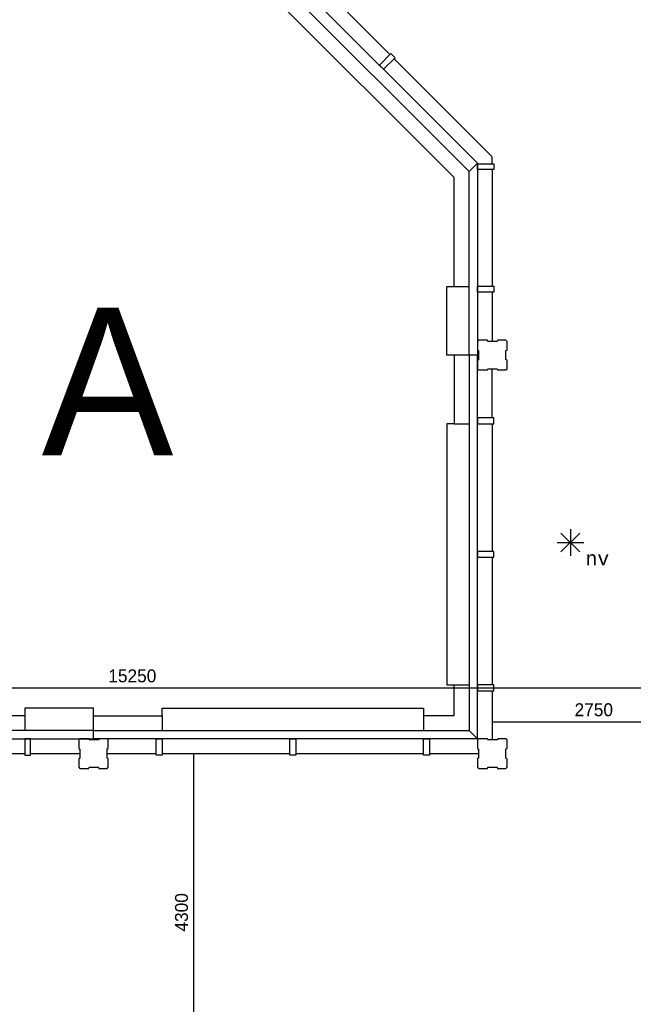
# Model space of a CAD drawing. Extents: x 126249 to 198477, y 373 to 102273.
# Tile 11 of 54: x 147849 to 156159, y 14177 to 27517. Entities that reach past the tile are written whole.
import ezdxf
from ezdxf.enums import TextEntityAlignment as Align

# ---------------------------------------------------------------- set-up
doc = ezdxf.new("R2010")
doc.units = 0
doc.header["$MEASUREMENT"] = 0
doc.header["$PDMODE"] = 35
doc.header["$PDSIZE"] = -0.5
doc.layers.get('0').update_dxf_attribs({"linetype": 'CONTINUOUS'})
doc.layers.get('DEFPOINTS').update_dxf_attribs({"linetype": 'CONTINUOUS'})
for name, color, linetype in [('AL22----_BINNENWAND', 252, 'CONTINUOUS'), ('AM$1A---_MAATVOERING', 252, 'CONTINUOUS'), ('AT$1A---_TEKST', 252, 'CONTINUOUS'), ('Betonpalen', 252, 'CONTINUOUS'), ('Brandweer', 252, 'CONTINUOUS'), ('LAYER01', 252, 'CONTINUOUS')]:
    doc.layers.add(name, color=color, linetype=linetype)
doc.styles.add('B-01', font='b-gbp')
doc.styles.add('MONOTXT', font='MONOTXT')
doc.dimstyles.new('BBA_STAND', dxfattribs={"dimtxt": 175, "dimasz": 1, "dimexe": 1, "dimexo": 0.001, "dimgap": 75, "dimtad": 1, "dimdec": 0, "dimzin": 0, "dimdsep": 46, "dimtxsty": 'B-01', "dimblk": 'NONE', "dimblk1": 'NONE', "dimblk2": 'PIJL1', "dimcen": 1, "dimse1": 1, "dimse2": 1, "dimclrd": 256, "dimclre": 1, "dimclrt": 256, "dimadec": 0, "dimazin": 0, "dimtfac": 1, "dimtdec": 0, "dimtmove": 0, "dimatfit": 0, "dimldrblk": 'PIJL1', "dimfxl": 1, "dimtolj": 1, "dimtzin": 0, "dimarcsym": 0})

# ---------------------------------------------------------------- blocks, each defined once
blk = doc.blocks.new('*D247')
at = {"layer": 'AM$1A---_MAATVOERING', "lineweight": -2, "transparency": 16777216}
blk.add_line((150204, 17573), (150204, 13273), dxfattribs=at)
at = {"layer": 'DEFPOINTS', "color": 0, "transparency": 16777216}
for p in [(150171, 17573), (150171, 13273), (150204, 13273)]:
    blk.add_point(p, dxfattribs=at)
at = {"layer": 'AM$1A---_MAATVOERING', "transparency": 16777216, "insert": (150041, 15423), "char_height": 175, "attachment_point": 5, "rotation": 90, "style": 'B-01'}
blk.add_mtext('\\A1;4300', dxfattribs=at)
blk = doc.blocks.new('_None')
blk = doc.blocks.new('PIJL1')
at = {"color": 1, "linetype": 'ByBlock'}
blk.add_line((0, 83), (0, -83), dxfattribs=at)
blk.add_solid([(-100, 17), (-100, -17), (0, 0)], dxfattribs=at)
blk = doc.blocks.new('*D248')
at = {"layer": 'AM$1A---_MAATVOERING', "lineweight": -2, "transparency": 16777216}
blk.add_line((154249, 18004), (156999, 18004), dxfattribs=at)
at = {"layer": 'DEFPOINTS', "color": 0, "transparency": 16777216}
for p in [(154249, 18946), (156999, 18584), (156999, 18004)]:
    blk.add_point(p, dxfattribs=at)
at = {"layer": 'AM$1A---_MAATVOERING', "transparency": 16777216, "insert": (155624, 18167), "char_height": 175, "attachment_point": 5, "style": 'B-01'}
blk.add_mtext('\\A1;2750', dxfattribs=at)
blk = doc.blocks.new('*D251')
at = {"layer": 'AM$1A---_MAATVOERING', "lineweight": -2, "transparency": 16777216}
blk.add_line((141749, 18463), (156999, 18463), dxfattribs=at)
at = {"layer": 'DEFPOINTS', "color": 0, "transparency": 16777216}
for p in [(141749, 18462), (156999, 18463), (156999, 18462)]:
    blk.add_point(p, dxfattribs=at)
at = {"layer": 'AM$1A---_MAATVOERING', "transparency": 16777216, "insert": (149374, 18626), "char_height": 175, "attachment_point": 5, "style": 'B-01'}
blk.add_mtext('\\A1;15250', dxfattribs=at)
blk = doc.blocks.new('*D252')
at = {"layer": 'AM$1A---_MAATVOERING', "lineweight": -2, "transparency": 16777216}
blk.add_line((156999, 13516), (136649, 13516), dxfattribs=at)
at = {"layer": 'DEFPOINTS', "color": 0, "transparency": 16777216}
for p in [(136649, 14763), (156999, 14763), (136649, 13516)]:
    blk.add_point(p, dxfattribs=at)
at = {"layer": 'AM$1A---_MAATVOERING', "transparency": 16777216, "insert": (146824, 13678), "char_height": 175, "attachment_point": 5, "style": 'B-01'}
blk.add_mtext('\\A1;20350', dxfattribs=at)

msp = doc.modelspace()

# ---------------------------------------------------------------- linework, layer by layer
at = {"layer": 'AL22----_BINNENWAND'}
for points in [[(152862, 27043.2), (151532.9, 28373.5)], [(151448.9, 28173.5), (154048.8, 25573.5)], [(153935, 25459.7), (151335.1, 28059.6)], [(151257.7, 27854.1), (153729.5, 25382.4)], [(152720.6, 26901.8), (152876.1, 27057.4)], [(152932.7, 27000.8), (152777.2, 26845.2)], [(152876.1, 27057.4), (152932.7, 27000.8)], [(152918.6, 26986.7), (154244.8, 25661.5)], [(152777.2, 26845.2), (152720.6, 26901.8)], [(154247.7, 25565.5), (154247.7, 25657.5)], [(153934.8, 25459.5), (154048.8, 25573.5)], [(154048.8, 25573.5), (153935, 25459.7)], [(154048.8, 25573.5), (154048.8, 22973.5)], [(154048.8, 25485.5), (154048.8, 25565.5)], [(154048.8, 25565.5), (154268.8, 25565.5)], [(154268.8, 25485.5), (154048.8, 25485.5)], [(154248.8, 25485.5), (154248.8, 23905.4)], [(154268.8, 25565.5), (154268.8, 25485.5)], [(153734.8, 23903.5), (153734.8, 25382.4)], [(153934.8, 22973.5), (153934.8, 25459.5)], [(153634.8, 23903.5), (153934.8, 23903.5)], [(153634.8, 22973.5), (153634.8, 23903.5)], [(154048.8, 23825.4), (154048.8, 23905.4)], [(154048.8, 23905.4), (154268.8, 23905.4)], [(154268.8, 23905.4), (154268.8, 23825.4)], [(154268.8, 23825.4), (154048.8, 23825.4)], [(154248.8, 23825.4), (154248.8, 23158.5)], [(153934.8, 22973.5), (153634.8, 22973.5)], [(153934.8, 22973.5), (153734.8, 22973.5)], [(153734.8, 22973.5), (153734.8, 22043.5)], [(153934.8, 22973.5), (153934.8, 17887.5)], [(154048.8, 22973.5), (153934.8, 22973.5)], [(154048.8, 22973.5), (153934.8, 22973.5)], [(154048.8, 17773.5), (154048.8, 22973.5)], [(154248.8, 22123.5), (154248.8, 22788.5)], [(153634.8, 22043.5), (153634.8, 18503.5)], [(153734.8, 22043.5), (153634.8, 22043.5)], [(153734.8, 22043.5), (153934.8, 22043.5)], [(154048.8, 22123.5), (154048.8, 22043.5)], [(154268.8, 22123.5), (154048.8, 22123.5)], [(154048.8, 22043.5), (154268.8, 22043.5)], [(154248.8, 22043.5), (154248.8, 20313.5)], [(154268.8, 22043.5), (154268.8, 22123.5)], [(154048.8, 20313.5), (154048.8, 20233.5)], [(154268.8, 20313.5), (154048.8, 20313.5)], [(154268.8, 20233.5), (154268.8, 20313.5)], [(154048.8, 20233.5), (154268.8, 20233.5)], [(154248.8, 20233.5), (154248.8, 18503.5)], [(153634.8, 18503.5), (153734.8, 18503.5)], [(153634.8, 18503.5), (153934.8, 18503.5)], [(153734.8, 18087.5), (153734.8, 18503.5)], [(154048.8, 18503.5), (154048.8, 18423.5)], [(154048.8, 18503.5), (154048.8, 18423.5)], [(154268.8, 18503.5), (154048.8, 18503.5)], [(154268.8, 18503.5), (154048.8, 18503.5)], [(154048.8, 18423.5), (154268.8, 18423.5)], [(154048.8, 18423.5), (154268.8, 18423.5)], [(154248.8, 18423.5), (154248.8, 17758.5)], [(154268.8, 18423.5), (154268.8, 18503.5)], [(154268.8, 18423.5), (154268.8, 18503.5)], [(148848.8, 18187.5), (147918.8, 18187.5)], [(147918.8, 18187.5), (147918.8, 17887.5)], [(148848.8, 17887.5), (148848.8, 18187.5)], [(149778.8, 18187.5), (153318.8, 18187.5)], [(149778.8, 18087.5), (149778.8, 18187.5)], [(153318.8, 18187.5), (153318.8, 18087.5)], [(153318.8, 18187.5), (153318.8, 17887.5)], [(147918.8, 18087.5), (146439.9, 18087.5)], [(148848.8, 18087.5), (149778.8, 18087.5)], [(148848.8, 17887.5), (148848.8, 18087.5)], [(149778.8, 18087.5), (149778.8, 17887.5)], [(153734.8, 18087.5), (153318.8, 18087.5)], [(148848.8, 17887.5), (146362.7, 17887.5)], [(148848.8, 17887.5), (153934.8, 17887.5)], [(148848.8, 17773.5), (148848.8, 17887.5)], [(148848.8, 17773.5), (148848.8, 17887.5)], [(153934.8, 17887.5), (154048.8, 17773.5)], [(153934.8, 17887.5), (154048.8, 17773.5)], [(146248.7, 17773.5), (148848.8, 17773.5)], [(147996.9, 17773.5), (147916.9, 17773.5)], [(147916.9, 17773.5), (147916.9, 17553.5)], [(147996.9, 17553.5), (147996.9, 17773.5)], [(154048.8, 17773.5), (148848.8, 17773.5)], [(149698.8, 17773.5), (149778.8, 17773.5)], [(149698.8, 17553.5), (149698.8, 17773.5)], [(149778.8, 17773.5), (149778.8, 17553.5)], [(151508.8, 17773.5), (151588.8, 17773.5)], [(151508.8, 17553.5), (151508.8, 17773.5)], [(151588.8, 17773.5), (151588.8, 17553.5)], [(153318.8, 17773.5), (153398.8, 17773.5)], [(153318.8, 17553.5), (153318.8, 17773.5)], [(153318.8, 17773.5), (153398.8, 17773.5)], [(153318.8, 17553.5), (153318.8, 17773.5)], [(153398.8, 17773.5), (153398.8, 17553.5)], [(153398.8, 17773.5), (153398.8, 17553.5)], [(146336.8, 17573.5), (147916.9, 17573.5)], [(147916.9, 17553.5), (147996.9, 17553.5)], [(147996.9, 17573.5), (148663.9, 17573.5)], [(149033.9, 17573.5), (149698.8, 17573.5)], [(149778.8, 17553.5), (149698.8, 17553.5)], [(149778.8, 17573.5), (151508.8, 17573.5)], [(151588.8, 17553.5), (151508.8, 17553.5)], [(151588.8, 17573.5), (153318.8, 17573.5)], [(153398.8, 17553.5), (153318.8, 17553.5)], [(153398.8, 17553.5), (153318.8, 17553.5)], [(153398.8, 17573.5), (154063.9, 17573.5)]]:
    msp.add_lwpolyline(points, dxfattribs=at)
for points in [[(154048.8, 18503.5), (154048.8, 18423.5), (154268.8, 18423.5), (154268.8, 18503.5)], [(153318.8, 17773.5), (153398.8, 17773.5), (153398.8, 17553.5), (153318.8, 17553.5)]]:
    msp.add_lwpolyline(points, close=True, dxfattribs=at)
at = {"layer": 'Betonpalen'}
for points in [[(154063.9, 23173.5), (154048.9, 23158.5)], [(154048.9, 23158.5), (154048.9, 23043.5)], [(154184.9, 23173.5), (154063.9, 23173.5)], [(154189.9, 23158.5), (154184.9, 23173.5)], [(154314.9, 23158.5), (154189.9, 23158.5)], [(154322.9, 23173.5), (154314.9, 23158.5)], [(154433.9, 23173.5), (154322.9, 23173.5)], [(154448.9, 23158.5), (154433.9, 23173.5)], [(154448.9, 23041.5), (154448.9, 23158.5)], [(154048.9, 23043.5), (154063.9, 23035.5)], [(154063.9, 23035.5), (154063.9, 22910.5)], [(154433.9, 23036.5), (154448.9, 23041.5)], [(154433.9, 22911.5), (154433.9, 23036.5)], [(154063.9, 22910.5), (154048.9, 22905.5)], [(154048.9, 22905.5), (154048.9, 22788.5)], [(154448.9, 22903.5), (154433.9, 22911.5)], [(154448.9, 22788.5), (154448.9, 22903.5)], [(154048.9, 22788.5), (154063.9, 22773.5)], [(154063.9, 22773.5), (154182.9, 22773.5)], [(154182.9, 22773.5), (154190.9, 22788.5)], [(154190.9, 22788.5), (154315.9, 22788.5)], [(154315.9, 22788.5), (154320.9, 22773.5)], [(154320.9, 22773.5), (154433.9, 22773.5)], [(154433.9, 22773.5), (154448.9, 22788.5)], [(148663.9, 17773.5), (148648.9, 17758.5)], [(148648.9, 17758.5), (148648.9, 17643.5)], [(148784.9, 17773.5), (148663.9, 17773.5)], [(148789.9, 17758.5), (148784.9, 17773.5)], [(148914.9, 17758.5), (148789.9, 17758.5)], [(148922.9, 17773.5), (148914.9, 17758.5)], [(149033.9, 17773.5), (148922.9, 17773.5)], [(149048.9, 17758.5), (149033.9, 17773.5)], [(149048.9, 17641.5), (149048.9, 17758.5)], [(154063.9, 17773.5), (154048.9, 17758.5)], [(154048.9, 17758.5), (154048.9, 17643.5)], [(154184.9, 17773.5), (154063.9, 17773.5)], [(154189.9, 17758.5), (154184.9, 17773.5)], [(154314.9, 17758.5), (154189.9, 17758.5)], [(154322.9, 17773.5), (154314.9, 17758.5)], [(154433.9, 17773.5), (154322.9, 17773.5)], [(154448.9, 17758.5), (154433.9, 17773.5)], [(154448.9, 17641.5), (154448.9, 17758.5)], [(148648.9, 17643.5), (148663.9, 17635.5)], [(148663.9, 17635.5), (148663.9, 17510.5)], [(149033.9, 17636.5), (149048.9, 17641.5)], [(149033.9, 17511.5), (149033.9, 17636.5)], [(154048.9, 17643.5), (154063.9, 17635.5)], [(154063.9, 17635.5), (154063.9, 17510.5)], [(154433.9, 17636.5), (154448.9, 17641.5)], [(154433.9, 17511.5), (154433.9, 17636.5)], [(148663.9, 17510.5), (148648.9, 17505.5)], [(148648.9, 17505.5), (148648.9, 17388.5)], [(149048.9, 17503.5), (149033.9, 17511.5)], [(149048.9, 17388.5), (149048.9, 17503.5)], [(154063.9, 17510.5), (154048.9, 17505.5)], [(154048.9, 17505.5), (154048.9, 17388.5)], [(154448.9, 17503.5), (154433.9, 17511.5)], [(154448.9, 17388.5), (154448.9, 17503.5)], [(148648.9, 17388.5), (148663.9, 17373.5)], [(148663.9, 17373.5), (148782.9, 17373.5)], [(148782.9, 17373.5), (148790.9, 17388.5)], [(148790.9, 17388.5), (148915.9, 17388.5)], [(148915.9, 17388.5), (148920.9, 17373.5)], [(148920.9, 17373.5), (149033.9, 17373.5)], [(149033.9, 17373.5), (149048.9, 17388.5)], [(154048.9, 17388.5), (154063.9, 17373.5)], [(154063.9, 17373.5), (154182.9, 17373.5)], [(154182.9, 17373.5), (154190.9, 17388.5)], [(154190.9, 17388.5), (154315.9, 17388.5)], [(154315.9, 17388.5), (154320.9, 17373.5)], [(154320.9, 17373.5), (154433.9, 17373.5)], [(154433.9, 17373.5), (154448.9, 17388.5)]]:
    msp.add_lwpolyline(points, dxfattribs=at)
at = {"layer": 'Brandweer'}
for p, q in [((155179.6, 20305.9, 2600), (155435.4, 20561.6, 2600)), ((155179.6, 20561.6, 2600), (155434.1, 20307.2, 2600)), ((155306.9, 20614.3, 2600), (155306.9, 20254.5, 2600)), ((155126, 20433.5, 2600), (155487.7, 20433.5, 2600))]:
    msp.add_line(p, q, dxfattribs=at)

# ---------------------------------------------------------------- texts
at = {"layer": 'AT$1A---_TEKST', "insert": (148146.8, 23615), "char_height": 2000, "width": 2014.552, "attachment_point": 1, "style": 'B-01'}
msp.add_mtext('A', dxfattribs=at)
at = {"layer": 'Brandweer', "style": 'MONOTXT'}
msp.add_text('nv', height=185.94, dxfattribs=at).set_placement((155672.4, 20218.1, 2600), align=Align.MIDDLE)
at = {"layer": 'LAYER01', "insert": (148146.8, 23615), "char_height": 2000, "width": 2014.552, "attachment_point": 1, "style": 'B-01'}
msp.add_mtext('A', dxfattribs=at)

# ---------------------------------------------------------------- dimensions: what is measured, and where the dimension line sits
at = {"layer": 'AM$1A---_MAATVOERING'}
for base, p1, p2, picture, middle in [((156998.8, 18004.2), (154248.8, 18945.8), (156998.8, 18583.6), '*D248', (155623.8, 18166.7)), ((156998.8, 18463.3), (141748.9, 18461.7), (156998.8, 18461.7), '*D251', (149373.9, 18625.8)), ((136648.8, 13515.7), (156998.8, 14762.7), (136648.8, 14762.7), '*D252', (146823.8, 13678.2))]:
    dim = msp.add_linear_dim(base=base, p1=p1, p2=p2, dimstyle='BBA_STAND', dxfattribs=at)
    dim.commit()
    dim.dimension.update_dxf_attribs({"geometry": picture, "text_midpoint": middle})
dim = msp.add_linear_dim(base=(150203.5, 13273.5), p1=(150170.7, 17573.5), p2=(150170.7, 13273.5), angle=270, dimstyle='BBA_STAND', dxfattribs=at)
dim.commit()
dim.dimension.update_dxf_attribs({"geometry": '*D247', "text_midpoint": (150041, 15423.5)})

doc.saveas('drawing.dxf')
